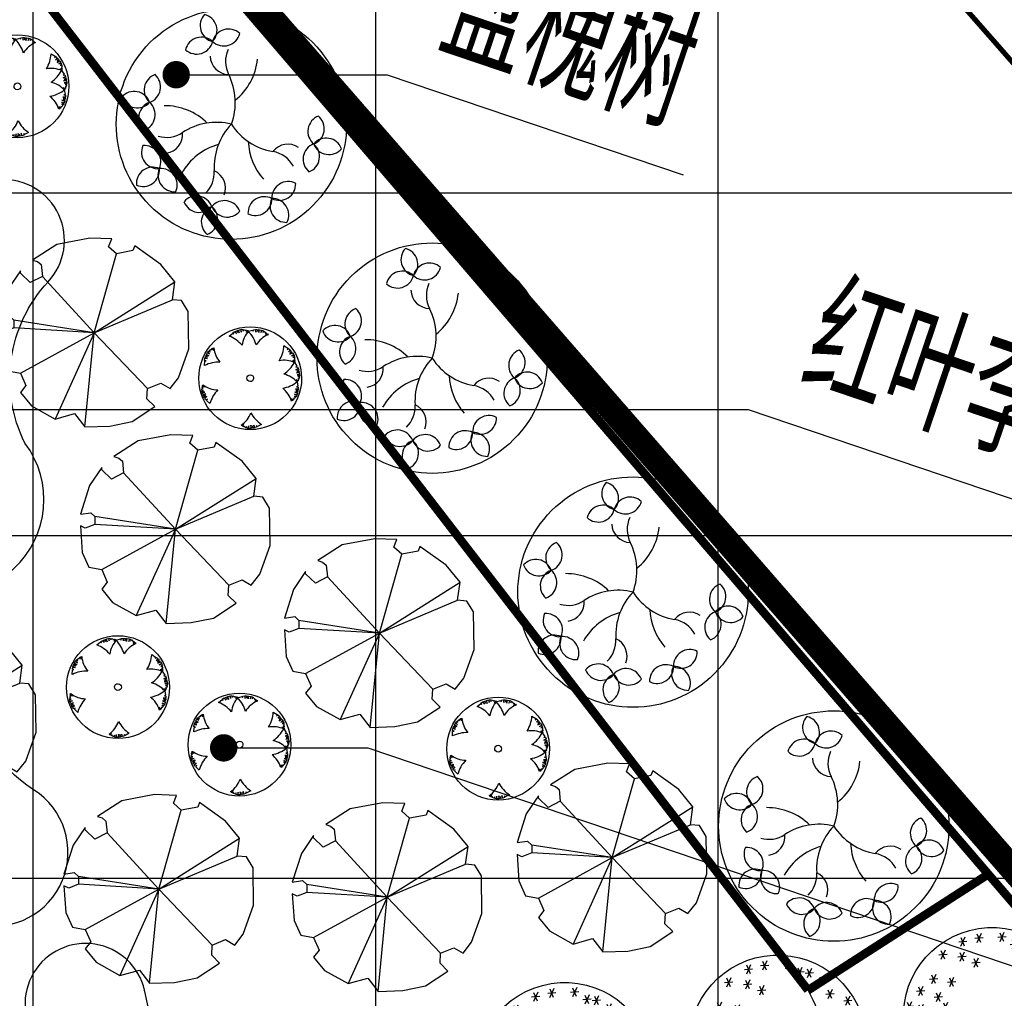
# Model space of a CAD drawing. Header units: millimetres. Extents: x -64078 to -62795, y 13127 to 13405.
# Tile 20 of 51: x -63799 to -63742, y 13287 to 13344. Entities that reach past the tile are written whole.
import ezdxf

# ---------------------------------------------------------------- set-up
doc = ezdxf.new("R2010")
doc.units = ezdxf.units.MM
doc.header["$LTSCALE"] = 1000
doc.header["$MEASUREMENT"] = 0
for name, pattern in [('ACAD_ISO02W100', [15, 12, -3]), ('DASH', [0.35, 0.25, -0.1]), ('X6', [2, 1, -1])]:
    doc.linetypes.add(name, pattern=pattern)
for name, color, linetype in [('A绿-1', 94, 'Continuous'), ('DIM_LEAD', 3, 'Continuous'), ('dixing', 251, 'ACAD_ISO02W100'), ('PUB_TEXT', 7, 'Continuous'), ('图例', 3, 'Continuous'), ('方格网', 252, 'Continuous'), ('灌木线', 81, 'Continuous')]:
    doc.layers.add(name, color=color, linetype=linetype)
doc.styles.add('_TCH_DIM', font='SIMPLEX', dxfattribs={"bigfont": 'GBCBIG'})
doc.linetypes.add('ZIGZAG', pattern='A,0.0001,-0.2,[131,ltypeshp.shx,S=0.2,R=0,X=-0.2,Y=0],-0.4,[131,ltypeshp.shx,S=0.2,R=180,X=0.2,Y=0],-0.2', length=0.8001)

# ---------------------------------------------------------------- blocks, each defined once
blk = doc.blocks.new('女贞')
at = {"layer": 'A绿-1', "color": 111}
for p, q in [((-819, 962), (-923, 803)), ((-886, 974), (-843, 810)), ((-615, 939), (-719, 781)), ((-682, 952), (-639, 787)), ((-560, 934), (-407, 922)), ((-438, 1001), (-542, 843)), ((-505, 1014), (-462, 849)), ((-218, 928), (-322, 770)), ((-285, 940), (-242, 776)), ((-1465, 770), (-1569, 611)), ((-1532, 782), (-1489, 617)), ((-1338, 816), (-1185, 803)), ((-1216, 883), (-1319, 724)), ((-1283, 895), (-1240, 730)), ((-1057, 736), (-1161, 577)), ((-1124, 748), (-1081, 583)), ((-998, 759), (-845, 747)), ((-876, 826), (-979, 668)), ((-943, 838), (-900, 674)), ((-941, 895), (-788, 883)), ((-737, 872), (-584, 860)), ((-340, 861), (-187, 849)), ((-1848, 578), (-1695, 566)), ((-1726, 645), (-1830, 486)), ((-1793, 657), (-1750, 492)), ((-1587, 702), (-1435, 690)), ((-1340, 577), (-1444, 418)), ((-1407, 589), (-1365, 424)), ((-1179, 668), (-1026, 656)), ((-601, 555), (-448, 543)), ((-479, 622), (-583, 464)), ((-546, 634), (-503, 470)), ((-229, 600), (-333, 441)), ((-296, 612), (-254, 447)), ((20, 600), (-84, 441)), ((-47, 612), (-4, 447)), ((113, 555), (266, 543)), ((235, 622), (132, 464)), ((168, 634), (211, 470)), ((-1462, 510), (-1310, 498)), ((-351, 532), (-199, 520)), ((-102, 532), (51, 520)), ((122, 407), (18, 248)), ((55, 419), (98, 254)), ((-1896, 248), (-2000, 90)), ((-1963, 261), (-1920, 96)), ((0, 340), (153, 328)), ((283, 261), (436, 248)), ((405, 328), (302, 169)), ((338, 340), (381, 175)), ((712, 226), (608, 67)), ((644, 238), (687, 73)), ((-2032, 44), (-2136, -114)), ((-2099, 57), (-2056, -108)), ((-2018, 181), (-1865, 169)), ((0, 0), (153, -12)), ((122, 67), (18, -92)), ((55, 79), (98, -85)), ((238, 91), (391, 78)), ((360, 158), (256, -1)), ((293, 170), (336, 5)), ((590, 159), (742, 146)), ((-2154, -23), (-2001, -35)), ((363, -125), (515, -137)), ((485, -58), (381, -216)), ((418, -45), (460, -210)), ((544, -147), (697, -159)), ((666, -80), (562, -239)), ((599, -68), (642, -233)), ((-2358, -306), (-2205, -318)), ((-2236, -239), (-2340, -397)), ((-2303, -227), (-2260, -391)), ((79, -306), (232, -318)), ((201, -239), (98, -397)), ((134, -227), (177, -391)), ((485, -318), (381, -477)), ((418, -306), (460, -471)), ((-2089, -511), (-2192, -669)), ((-2156, -498), (-2113, -663)), ((360, -545), (256, -703)), ((293, -532), (336, -697)), ((363, -385), (515, -397)), ((590, -510), (742, -522)), ((712, -443), (608, -601)), ((644, -431), (687, -595)), ((-2211, -578), (-2058, -590)), ((111, -726), (7, -885)), ((44, -714), (86, -878)), ((238, -612), (391, -624)), ((-2301, -816), (-2149, -828)), ((-2179, -749), (-2283, -907)), ((-2246, -736), (-2204, -901)), ((-11, -793), (141, -805)), ((442, -827), (595, -839)), ((564, -760), (460, -919)), ((497, -748), (540, -912)), ((646, -906), (799, -919)), ((768, -839), (664, -998)), ((701, -827), (744, -992)), ((-2233, -1088), (-2081, -1100)), ((-2111, -1020), (-2215, -1179)), ((-2178, -1008), (-2136, -1173)), ((91, -997), (243, -1009)), ((213, -930), (109, -1088)), ((146, -918), (188, -1082)), ((519, -1088), (415, -1247)), ((452, -1076), (494, -1241)), ((-1927, -1258), (-1775, -1270)), ((-1805, -1190), (-1909, -1349)), ((-1872, -1178), (-1830, -1343)), ((-193, -1235), (-40, -1247)), ((-71, -1168), (-174, -1326)), ((-138, -1156), (-95, -1320)), ((247, -1270), (143, -1428)), ((180, -1258), (222, -1422)), ((397, -1156), (549, -1168)), ((-1692, -1451), (-1796, -1610)), ((-1759, -1439), (-1716, -1603)), ((-569, -1451), (-673, -1610)), ((-637, -1439), (-594, -1603)), ((125, -1337), (277, -1349)), ((-1814, -1518), (-1661, -1530)), ((-1488, -1632), (-1591, -1791)), ((-1555, -1620), (-1512, -1785)), ((-692, -1518), (-539, -1530)), ((-331, -1598), (-435, -1757)), ((-399, -1586), (-356, -1751)), ((-1610, -1699), (-1457, -1712)), ((-1440, -1745), (-1287, -1757)), ((-1318, -1678), (-1421, -1836)), ((-1385, -1665), (-1342, -1830)), ((-453, -1665), (-301, -1678)), ((-113, -1756), (39, -1768)), ((9, -1689), (-95, -1847)), ((-58, -1677), (-16, -1841)), ((-1236, -1915), (-1083, -1927)), ((-1114, -1847), (-1217, -2006)), ((-1181, -1835), (-1138, -2000)), ((-816, -1960), (-664, -1972)), ((-694, -1893), (-798, -2051)), ((-761, -1881), (-719, -2045)), ((-510, -1937), (-358, -1949)), ((-388, -1870), (-492, -2029)), ((-455, -1858), (-412, -2023))]:
    blk.add_line(p, q, dxfattribs=at)
for major_axis, start_param, end_param in [((-2, 1635), 4.711423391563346, 10.99460869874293), ((-2.1, 72), 4.683630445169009, 10.96681575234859)]:
    blk.add_ellipse((-759, -507, 753), major_axis=major_axis, ratio=1, start_param=start_param, end_param=end_param, dxfattribs=at)
blk = doc.blocks.new('樱花')
at = {"layer": 'A绿-1', "color": 231}
for p, q in [((-1377, 863), (-1916, 761)), ((-1018, 851), (-1377, 863)), ((-1068, 723), (-1018, 851)), ((-1916, 761), (-2315, 505)), ((-938, 608), (-1068, 723)), ((-669, 659), (-938, 608)), ((-639, 736), (-669, 659)), ((-210, 429), (-639, 736)), ((-2315, 505), (-2235, 480)), ((-1305, -687), (-938, 608)), ((-2514, 326), (-2714, 32)), ((-2514, 288), (-2514, 326)), ((-2235, 480), (-2175, 429)), ((-2175, 429), (-2155, 237)), ((20, 147), (-210, 429)), ((-2355, 134), (-2514, 288)), ((-2155, 237), (-2355, 134)), ((-1305, -687), (-2155, 237)), ((-2714, 32), (-2864, -441)), ((-1305, -687), (20, 147)), ((-20, -147), (20, 147)), ((-1305, -687), (-20, -147)), ((130, -160), (-20, -147)), ((239, -339), (130, -160)), ((-2864, -441), (-2694, -416)), ((-2694, -416), (-2624, -480)), ((-1305, -687), (-2624, -480)), ((-2624, -480), (-2624, -608)), ((249, -953), (239, -339)), ((-2784, -672), (-2864, -633)), ((-2864, -633), (-2834, -1068)), ((-2624, -608), (-2784, -672)), ((-1305, -687), (-2624, -608)), ((-2514, -1350), (-1305, -687)), ((-1305, -687), (-1946, -2104)), ((-1457, -2232), (-1305, -687)), ((-1305, -687), (-429, -1605)), ((80, -1426), (249, -953)), ((-2834, -1068), (-2724, -1311)), ((-2724, -1311), (-2514, -1350)), ((-2514, -1350), (-2425, -1554)), ((-60, -1605), (80, -1426)), ((-2425, -1554), (-2514, -1669)), ((-439, -1772), (-429, -1605)), ((-429, -1605), (-210, -1516)), ((-210, -1516), (-60, -1605)), ((-2514, -1669), (-2335, -1887)), ((-309, -1900), (-439, -1772)), ((-2335, -1887), (-1946, -2104)), ((-679, -2143), (-309, -1900)), ((-1946, -2104), (-1626, -2015)), ((-1626, -2015), (-1457, -2232)), ((-1457, -2232), (-1048, -2219)), ((-1048, -2219), (-679, -2143))]:
    blk.add_line(p, q, dxfattribs=at)
blk = doc.blocks.new('盘槐树')
at = {"layer": 'A绿-1'}
for centre, major_axis, start_param, end_param in [((-2.6, -78.2), (-250.9, 250.9), -1.570796, 4.712389), ((97.9, 211.6), (-35.7, 35.7), -0.447546, 1.632422), ((47.7, 221.4), (-35.7, 35.7), 2.694046, 4.774015), ((-144.2, 193.9), (-35.7, 35.7), 0.366119, 2.446087), ((-185.8, 164.1), (35.7, 35.7), 5.078508, 7.158476), ((-89.4, 148.1), (-35.7, 35.7), -1.204678, 0.875291), ((-119.1, 189.7), (-35.7, 35.7), 1.936915, 4.016883), ((16.8, 157), (35.7, 35.7), 5.835639, 7.915607), ((26.6, 207.2), (-35.7, 35.7), 1.12325, 3.203218), ((102.3, 140.4), (35.7, 35.7), 5.835639, 7.915607), ((112.1, 190.5), (-35.7, 35.7), 1.12325, 3.203218), ((-160.2, 97.5), (35.7, 35.7), 0.366119, 2.446087), ((-189.9, 139.1), (-35.7, 35.7), 1.936915, 4.016883), ((-34.5, 130.8), (41.3, 41.3), 2.508769, 4.024429), ((45.8, 121.8), (-63.1, 63.1), 0.498351, 1.367768), ((-134.7, 127.9), (133.6, 133.6), 4.725496, 5.505811), ((-223.9, 20.7), (35.7, 35.7), 1.150418, 3.230387), ((-274.3, 29.1), (-35.7, 35.7), 2.721215, 4.801183), ((-247.1, -89.6), (133.6, 133.6), 5.772693, 6.553008), ((-189.1, -32.9), (135.8, 135.8), 5.259531, 6.080157), ((263.6, 28.6), (35.7, 35.7), 1.606861, 3.686829), ((214.7, 14), (-35.7, 35.7), 3.177657, 5.257626), ((-303.4, -36), (35.7, 35.7), 5.862807, 7.942776), ((-151.6, 63.7), (-63.1, 63.1), 1.561249, 2.414965), ((300.7, -32.4), (35.7, 35.7), 0.036065, 2.116033), ((286, 16.6), (35.7, 35.7), 3.177657, 5.257626), ((-295, 14.4), (35.7, 35.7), 2.721215, 4.801183), ((-238.3, -65.1), (35.7, 35.7), 1.150418, 3.230387), ((-288.6, -56.7), (-35.7, 35.7), 2.721215, 4.801183), ((-199.5, -1.3), (-41.3, 41.3), 1.98517, 3.50083), ((-135.1, -217.1), (135.8, 135.8), 0.023544, 0.844169), ((208.7, -70.8), (-41.3, 41.3), -0.749304, 0.766356), ((288.6, -54.8), (35.7, 35.7), 1.606861, 3.686829), ((239.6, -69.4), (35.7, 35.7), 4.748454, 6.828422), ((190.4, -149.4), (63.1, 63.1), 0.365137, 1.251287), ((102.1, -239.1), (135.8, 135.8), 1.362261, 2.182886), ((64.1, 101.8), (-135.8, 135.8), 2.001458, 2.822083), ((217.5, 29.1), (-133.6, 133.6), 1.467422, 2.247738), ((-233.4, -152.3), (35.7, 35.7), 1.881393, 3.961361), ((-276.5, -179.7), (35.7, 35.7), 5.022986, 7.102954), ((-47.8, -318.8), (133.6, 133.6), 0.828225, 1.504821), ((-254.7, -247.6), (35.7, 35.7), 0.310597, 2.390565), ((-282.1, -204.5), (35.7, 35.7), 3.452189, 5.532157), ((-186.8, -225.8), (-35.7, 35.7), 0.310597, 2.390565), ((-229.9, -253.2), (35.7, 35.7), 5.022986, 7.102954), ((-174.9, -190.6), (63.1, 63.1), 4.422226, 5.324479), ((-122.7, -252.2), (-41.3, 41.3), 3.323887, 4.839548), ((-110.8, -349.5), (-35.7, 35.7), 4.288758, 6.368727), ((-102.2, -299.2), (-35.7, 35.7), 1.147166, 3.227134), ((-45.7, -378.9), (35.7, 35.7), 1.147166, 3.227134), ((-96.1, -370.3), (-35.7, 35.7), 2.717962, 4.79793), ((-25, -364.2), (35.7, 35.7), 5.859555, 7.939523), ((-16.4, -313.8), (35.7, 35.7), 2.717962, 4.79793)]:
    blk.add_ellipse(centre, major_axis=major_axis, ratio=1, start_param=start_param, end_param=end_param, dxfattribs=at)
blk = doc.blocks.new('黄杨球')
at = {"layer": 'A绿-1', "color": 61}
for p, q in [((-1174, -29), (-1059, 67)), ((-1059, 67), (-1025, 38)), ((-1040, 88), (-987, 120)), ((-1025, 38), (-1040, 88)), ((-987, 120), (-938, 48)), ((-973, 123), (-931, 142)), ((-938, 48), (-973, 123)), ((-931, 142), (-898, 83)), ((-909, 147), (-884, 159)), ((-898, 83), (-909, 147)), ((-884, 159), (-868, 129)), ((-868, 129), (-846, 71)), ((-861, 166), (-795, 183)), ((-846, 71), (-861, 166)), ((-795, 183), (-782, 100)), ((-782, 100), (-781, 189)), ((-781, 189), (-732, 183)), ((-732, 183), (-726, 132)), ((-726, 132), (-713, 183)), ((-713, 183), (-655, 166)), ((-655, 166), (-647, 139)), ((-647, 139), (-631, 163)), ((-631, 163), (-605, 158)), ((-595, 157), (-615, 83)), ((-615, 83), (-572, 150)), ((-605, 158), (-610, 138)), ((-610, 138), (-595, 157)), ((-572, 150), (-541, 131)), ((-556, 125), (-412, 165)), ((-412, 165), (-393, 126)), ((-393, 126), (-386, 176)), ((-386, 176), (-325, 184)), ((-325, 184), (-309, 99)), ((-309, 99), (-311, 182)), ((-311, 182), (-265, 182)), ((-265, 182), (-259, 114)), ((-259, 114), (-242, 177)), ((-242, 177), (-214, 178)), ((-216, 83), (-191, 176)), ((-212, 144), (-216, 83)), ((-214, 178), (-212, 144)), ((-191, 176), (-124, 164)), ((-124, 164), (-145, 83)), ((-145, 83), (-108, 164)), ((-108, 164), (-66, 138)), ((-66, 138), (-82, 89)), ((-82, 89), (-49, 130)), ((-49, 130), (-3, 91)), ((-3, 91), (-6, 63)), ((-6, 63), (18, 79)), ((49, 59), (0, 0)), ((0, 0), (67, 43)), ((18, 79), (40, 64)), ((40, 64), (27, 48)), ((27, 48), (49, 59)), ((67, 43), (87, 13)), ((-1911, -619), (-1879, -559)), ((-1831, -672), (-1911, -619)), ((-1879, -559), (-1809, -605)), ((-1874, -545), (-1837, -512)), ((-1809, -605), (-1874, -545)), ((-1837, -512), (-1796, -542)), ((-1825, -499), (-1773, -467)), ((-1796, -542), (-1825, -499)), ((-1773, -467), (-1748, -478)), ((-1755, -451), (-1734, -434)), ((-1748, -478), (-1755, -451)), ((-1734, -434), (-1722, -451)), ((-1722, -451), (-1727, -427)), ((-1727, -427), (-1685, -492)), ((-1706, -415), (-1671, -405)), ((-1685, -492), (-1706, -415)), ((599, -343), (725, -423)), ((725, -423), (709, -464)), ((709, -464), (751, -435)), ((797, -475), (745, -544)), ((745, -544), (805, -487)), ((751, -435), (797, -475)), ((837, -521), (790, -571)), ((790, -571), (847, -541)), ((795, -624), (881, -580)), ((843, -586), (795, -624)), ((805, -487), (837, -521)), ((867, -561), (843, -586)), ((917, -638), (843, -676)), ((847, -541), (867, -561)), ((881, -580), (917, -638)), ((-1976, -982), (-1970, -833)), ((-1972, -804), (-1961, -744)), ((-1926, -827), (-1972, -804)), ((-1970, -833), (-1926, -827)), ((-1961, -744), (-1875, -756)), ((-1954, -731), (-1941, -687)), ((-1875, -756), (-1954, -731)), ((-1941, -687), (-1874, -703)), ((-1928, -668), (-1921, -641)), ((-1874, -703), (-1928, -668)), ((-1921, -641), (-1888, -649)), ((-1888, -649), (-1831, -672)), ((843, -676), (927, -650)), ((955, -836), (878, -840)), ((878, -840), (955, -861)), ((937, -698), (890, -719)), ((890, -719), (942, -716)), ((944, -776), (921, -793)), ((921, -793), (949, -800)), ((927, -650), (937, -698)), ((952, -826), (932, -828)), ((932, -828), (955, -836)), ((936, -884), (1019, -1007)), ((942, -716), (944, -776)), ((955, -861), (946, -896)), ((949, -800), (952, -826)), ((1019, -1007), (987, -1038)), ((987, -1038), (1037, -1029)), ((1064, -1085), (987, -1126)), ((987, -1126), (1066, -1099)), ((1060, -1205), (1001, -1220)), ((1001, -1220), (1097, -1215)), ((1081, -1143), (1018, -1169)), ((1018, -1169), (1082, -1166)), ((1037, -1029), (1064, -1085)), ((1092, -1192), (1060, -1205)), ((1066, -1099), (1081, -1143)), ((1082, -1166), (1092, -1192)), ((1097, -1215), (1106, -1283)), ((1060, -1479), (989, -1451)), ((989, -1451), (1051, -1501)), ((1106, -1283), (1023, -1287)), ((1023, -1287), (1111, -1297)), ((1024, -1515), (1049, -1661)), ((1051, -1501), (1028, -1530)), ((1062, -1469), (1043, -1462)), ((1043, -1462), (1060, -1479)), ((1075, -1420), (1047, -1425)), ((1047, -1425), (1069, -1444)), ((1100, -1345), (1049, -1345)), ((1049, -1345), (1098, -1364)), ((1069, -1444), (1062, -1469)), ((1098, -1364), (1075, -1420)), ((1111, -1297), (1100, -1345)), ((-2062, -1780), (-2051, -1721)), ((-2010, -1788), (-2062, -1780)), ((-2061, -1848), (-2060, -1799)), ((-1973, -1840), (-2061, -1848)), ((-2060, -1799), (-2010, -1788)), ((-2053, -1861), (-1973, -1840)), ((-2030, -1925), (-2053, -1861)), ((-2051, -1696), (-2049, -1670)), ((-2025, -1709), (-2051, -1696)), ((-2051, -1721), (-2025, -1709)), ((-2028, -1672), (-2049, -1660)), ((-2049, -1660), (-1973, -1672)), ((-2049, -1670), (-2028, -1672)), ((-2044, -1636), (-2029, -1603)), ((-1973, -1672), (-2044, -1636)), ((-1937, -1901), (-2030, -1925)), ((-1992, -1928), (-1937, -1901)), ((1007, -1858), (946, -1848)), ((946, -1848), (1036, -1883)), ((1059, -1750), (972, -1757)), ((972, -1757), (1055, -1764)), ((1051, -1810), (982, -1809)), ((982, -1809), (1043, -1832)), ((1041, -1860), (1007, -1858)), ((1049, -1661), (1008, -1677)), ((1008, -1677), (1057, -1689)), ((1036, -1883), (1017, -1948)), ((1043, -1832), (1041, -1860)), ((1055, -1764), (1051, -1810)), ((1057, -1689), (1059, -1750)), ((-2021, -1947), (-1992, -1928)), ((-2006, -1971), (-2021, -1947)), ((-1943, -1954), (-2006, -1971)), ((-1999, -1993), (-1943, -1954)), ((-1976, -2032), (-1999, -1993)), ((-1904, -1989), (-1976, -2032)), ((-1970, -2046), (-1904, -1989)), ((-1933, -2095), (-1970, -2046)), ((-1886, -2075), (-1933, -2095)), ((-1910, -2112), (-1886, -2075)), ((-1804, -2216), (-1910, -2112)), ((895, -2109), (842, -2054)), ((842, -2054), (877, -2125)), ((877, -2125), (846, -2142)), ((901, -2100), (886, -2086)), ((886, -2086), (895, -2109)), ((918, -2080), (901, -2100)), ((933, -2061), (905, -2055)), ((905, -2055), (918, -2080)), ((976, -2019), (933, -2061)), ((986, -2003), (939, -1982)), ((939, -1982), (976, -2019)), ((1017, -1948), (940, -1918)), ((940, -1918), (1016, -1964)), ((1016, -1964), (986, -2003)), ((-761, -2942), (-787, -2917)), ((-705, -2886), (-761, -2942)), ((-740, -2954), (-705, -2886)), ((-722, -2938), (-740, -2954)), ((-730, -2957), (-722, -2938)), ((-706, -2967), (-730, -2957)), ((-685, -2947), (-706, -2967)), ((-683, -2975), (-685, -2947)), ((-629, -3003), (-683, -2975)), ((-606, -2956), (-629, -3003)), ((-611, -3007), (-606, -2956)), ((-565, -3024), (-611, -3007)), ((-545, -2937), (-565, -3024)), ((-550, -3020), (-545, -2937)), ((-481, -3018), (-550, -3020)), ((-476, -2922), (-481, -3018)), ((-467, -2983), (-476, -2922)), ((-458, -3016), (-467, -2983)), ((-431, -3009), (-458, -3016)), ((-428, -2944), (-431, -3009)), ((-408, -3009), (-428, -2944)), ((-363, -2999), (-408, -3009)), ((-348, -2998), (-382, -2918)), ((-382, -2918), (-363, -2999)), ((-291, -2978), (-348, -2998)), ((-267, -2962), (-294, -2927)), ((-294, -2927), (-291, -2978)), ((-135, -2892), (-267, -2962))]:
    blk.add_line(p, q, dxfattribs=at)
for centre, major_axis, start_param, end_param in [((-496, -1396), (-1666, 4), 0.002082, 6.285267), ((59, -434), (752, 336), 1.965578, 2.592554), ((-1297, -602), (-951, 416), 3.830729, 4.328988), ((405, -747), (811, 147), 1.787052, 2.414028), ((-1555, -994), (-1038, 18), 3.855135, 4.353395), ((-849, -338), (821, 70), 3.138273, 3.765249), ((-437, -279), (-1034, 98), 2.675798, 3.174058), ((-1513, -1912), (1036, 69), 1.467186, 1.965445), ((594, -1641), (-824, 0), 4.27097, 4.897946), ((15, -403), (-959, 398), 2.555626, 3.053885), ((403, -2067), (819, 95), 0.593876, 1.220852), ((-496, -1396), (-110, 4), 0.0394752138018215, 6.322660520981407), ((378, -701), (-1031, 118), 1.857185, 2.355444), ((-1529, -948), (-824, 3), 0.922603, 1.549579), ((-804, -2494), (1037, 45), 2.328162, 2.826422), ((56, -2379), (823, 33), 0.251392, 0.878367), ((-1256, -2239), (-820, 83), 2.276785, 2.903761), ((439, -2027), (-1000, 279), 0.759108, 1.257367)]:
    blk.add_ellipse(centre, major_axis=major_axis, ratio=1, start_param=start_param, end_param=end_param, dxfattribs=at)

msp = doc.modelspace()

# ---------------------------------------------------------------- linework, layer by layer
at = {"color": 252, "linetype": 'DASH', "ltscale": 7000}
msp.add_line((-63753.293, 13287.237), (-63742.824, 13293.972), dxfattribs=at)
at = {"color": 5, "linetype": 'DASH', "ltscale": 7000, "flags": 128}
for points, const_width in [([(-63710.132, 13255.996), (-63814.9, 13378.017), (-63833.638, 13399.46)], 0.5), ([(-63704.612, 13298.916), (-63738.176, 13337.769), (-63792.29, 13399.46)], 0.3)]:
    msp.add_lwpolyline(points, dxfattribs=dict(at, const_width=const_width))
at = {"color": 1, "linetype": 'DASH', "ltscale": 0.05, "const_width": 1.5, "flags": 128}
msp.add_lwpolyline([(-64038.542, 13204.884), (-63895.092, 13197.371), (-63800.506, 13210.7), (-63751.729, 13215.805), (-63725.678, 13230.88), (-63707.677, 13255.675), (-63810.609, 13373.771), (-64025.417, 13364.851), (-64038.542, 13364.851)], close=True, dxfattribs=at)
at = {"color": 252, "linetype": 'DASH', "ltscale": 7000, "const_width": 0.5, "flags": 128}
msp.add_lwpolyline([(-63753.293, 13287.237), (-63806.798, 13356.543), (-63825.45, 13356.729), (-63919.853, 13339.439), (-64065.296, 13338.639)], dxfattribs=at)
at = {"color": 252, "linetype": 'DASH', "ltscale": 7000, "const_width": 0.5, "elevation": -7.568, "flags": 128}
msp.add_lwpolyline([(-63753.293, 13287.237), (-63742.824, 13293.972)], dxfattribs=at)
at = {"layer": 'DIM_LEAD', "linetype": 'Continuous'}
for p, q in [((-63790.191, 13340.673, 0.189), (-63777.878, 13340.673, 0.189)), ((-63777.878, 13340.673, 0.189), (-63760.589, 13334.822, 0.189)), ((-63841.422, 13321.123, 0.189), (-63756.785, 13321.123, 0.189)), ((-63756.785, 13321.123, 0.189), (-63739.496, 13315.272, 0.189)), ((-63787.419, 13301.383, 0.189), (-63778.995, 13301.383, 0.189)), ((-63778.995, 13301.383, 0.189), (-63721.059, 13281.776, 0.189))]:
    msp.add_line(p, q, dxfattribs=at)
at = {"layer": 'DIM_LEAD', "linetype": 'Continuous', "const_width": 0.8, "elevation": 0.189}
for points in [[(-63790.57, 13340.801, 1), (-63789.813, 13340.544, 1)], [(-63787.798, 13301.511, 1), (-63787.04, 13301.254, 1)]]:
    msp.add_lwpolyline(points, format="xyb", close=True, dxfattribs=at)
at = {"layer": 'dixing', "linetype": 'ByBlock', "ltscale": 60, "elevation": -7.568, "flags": 128}
msp.add_lwpolyline([(-63812.15, 13356.596, -0.062273), (-63815.127, 13308.507, 0.477398), (-63770.467, 13257.674, 0.550685), (-63753.293, 13287.237, -1.828407)], format="xyb", dxfattribs=at)
at = {"layer": '方格网'}
for p, q in [((-63798.542, 13173.771), (-63798.542, 13380.854)), ((-63778.542, 13173.771), (-63778.542, 13380.854)), ((-63758.542, 13173.771), (-63758.542, 13380.854)), ((-64058.542, 13333.771), (-63698.542, 13333.771)), ((-64058.542, 13313.771), (-63698.542, 13313.771)), ((-64058.542, 13293.771), (-63698.542, 13293.771))]:
    msp.add_line(p, q, dxfattribs=at)
at = {"layer": '灌木线', "color": 3, "linetype": 'ZIGZAG', "ltscale": 200, "elevation": 0.189}
for points in [[(-63799.021, 13319.16, -0.313573), (-63797.668, 13328.589, 1.230057), (-63803.597, 13332.181, -0.199917), (-63809.336, 13325.817, 0.379153), (-63812.042, 13319.48, -0.259131), (-63813.219, 13313.217, 0.484383), (-63811.849, 13306.763, -0.295794), (-63805.133, 13295.46, 1.730538), (-63798.516, 13298.937, -0.49344), (-63799.679, 13311.847, 0.38625)], [(-63785.387, 13280.109, -0.313573), (-63791.982, 13286.982, 1.230057), (-63798.464, 13284.523, -0.199917), (-63796.984, 13276.082, 0.379153), (-63793.657, 13270.048, -0.259131), (-63789.449, 13265.263, 0.484383), (-63783.519, 13262.368, -0.295794), (-63770.478, 13260.698, 1.730538), (-63769.142, 13268.053, -0.49344), (-63780.03, 13275.087, 0.38625)]]:
    msp.add_lwpolyline(points, format="xyb", close=True, dxfattribs=at)

# ---------------------------------------------------------------- block references
at = {"layer": 'A绿-1', "linetype": 'X6', "xscale": 0.0189539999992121, "yscale": 0.0189539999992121, "zscale": 0.01895399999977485, "rotation": 90}
for p in [(-63788.45, 13337.836), (-63776.724, 13324.179), (-63764.998, 13310.523), (-63753.272, 13296.866)]:
    msp.add_blockref('盘槐树', p, dxfattribs=at)
at = {"layer": 'A绿-1', "xscale": 0.003558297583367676, "yscale": 0.003558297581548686, "zscale": 0.003558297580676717}
for p in [(-63790.337, 13328.06), (-63785.596, 13316.587), (-63773.686, 13310.521), (-63799.257, 13305.687), (-63760.093, 13297.42), (-63786.557, 13295.583), (-63773.223, 13295.112)]:
    msp.add_blockref('樱花', p, dxfattribs=at)
at = {"layer": 'A绿-1', "xscale": 0.003165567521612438, "yscale": 0.003165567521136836, "zscale": 0.003165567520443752, "rotation": 188.7143835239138}
for p in [(-63744.683, 13283.772), (-63757.197, 13282.163), (-63769.63, 13280.56)]:
    msp.add_blockref('女贞', p, dxfattribs=at)
at = {"layer": '图例', "color": 3, "xscale": 0.001801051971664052, "yscale": 0.001801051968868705, "zscale": 0.001801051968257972, "rotation": 0.1207963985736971}
for p in [(-63798.575, 13342.512, 0.189), (-63784.982, 13325.473, 0.189), (-63792.703, 13307.445, 0.189), (-63785.605, 13304.088, 0.189), (-63770.504, 13303.852, 0.189)]:
    msp.add_blockref('黄杨球', p, dxfattribs=at)

# ---------------------------------------------------------------- texts
at = {"layer": 'PUB_TEXT', "linetype": 'Continuous', "style": '_TCH_DIM'}
for s, p in [('盘槐树', (-63775.167, 13341.972, 0.189)), ('红叶李', (-63754.073, 13322.422, 0.189))]:
    msp.add_text(s, height=6.7518, rotation=341.30315, dxfattribs=at).set_placement(p)

doc.saveas('drawing.dxf')
